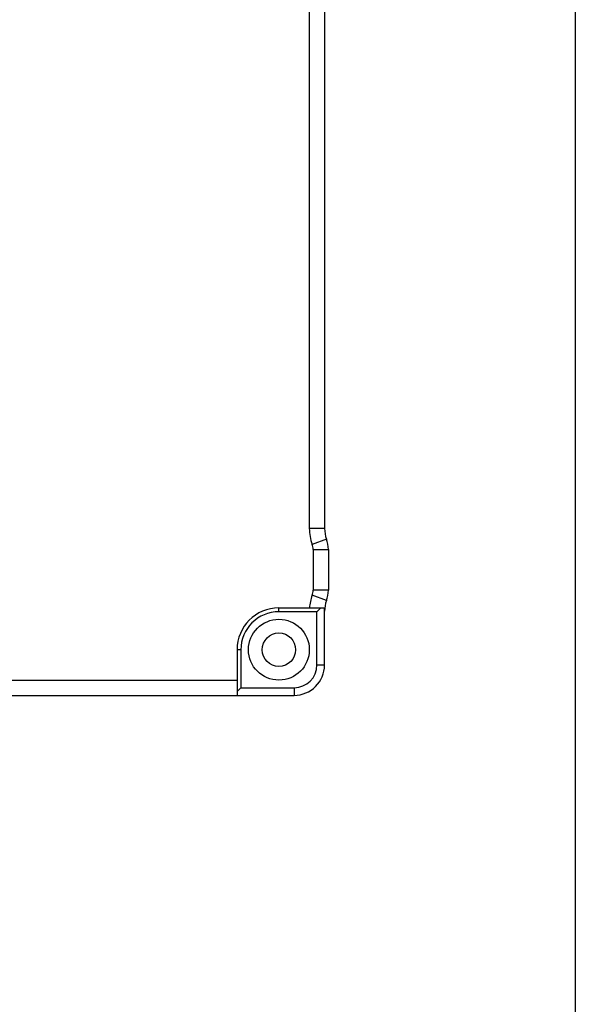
# Model space of a CAD drawing. Header units: millimetres. Extents: x 284 to 480, y -335 to -194.
# Tile 14 of 15: x 461 to 480, y -303 to -271. Entities that reach past the tile are written whole.
import ezdxf

# ---------------------------------------------------------------- set-up
doc = ezdxf.new("R2010")
doc.units = ezdxf.units.MM
doc.header["$LTSCALE"] = 23.1
doc.layers.get('0').update_dxf_attribs({"linetype": 'CONTINUOUS'})
doc.layers.add('00_COMPONENTS', color=7, linetype='CONTINUOUS')

msp = doc.modelspace()

# ---------------------------------------------------------------- linework, layer by layer
msp.add_lwpolyline([(284.4504, -193.6273), (479.5296, -193.6273), (479.5296, -335.4402), (284.4504, -335.4402)], close=True)
at = {"layer": '00_COMPONENTS', "color": 7}
for p, q in [((470.791, -245.1599), (470.791, -287.4417)), ((471.291, -245.1599), (471.291, -287.4417)), ((470.916, -288.1376), (470.916, -289.464)), ((471.416, -288.1376), (471.416, -289.464)), ((469.791, -290.0508), (471.291, -290.0508)), ((471.041, -290.1758), (469.791, -290.1758)), ((471.166, -290.0508), (471.041, -290.1758)), ((471.041, -291.9258), (471.041, -290.1758)), ((471.291, -291.9258), (471.291, -290.0508)), ((468.416, -291.4258), (468.416, -292.9258)), ((468.541, -291.4258), (468.541, -292.6758)), ((446.3517, -292.4258), (468.416, -292.4258)), ((468.541, -292.6758), (468.416, -292.8008)), ((468.541, -292.6758), (470.291, -292.6758)), ((446.3517, -292.9258), (470.291, -292.9258))]:
    msp.add_line(p, q, dxfattribs=at)
at = {"layer": '00_COMPONENTS', "color": 4}
for p, q in [((471.291, -287.4417), (470.791, -287.4417)), ((471.3535, -287.7897), (470.8848, -287.9637)), ((470.916, -288.1376), (471.416, -288.1376)), ((471.416, -289.464), (470.916, -289.464)), ((471.3535, -289.8119), (470.8848, -289.6379)), ((469.791, -290.1758), (469.791, -290.0508)), ((468.541, -291.4258), (468.416, -291.4258)), ((471.041, -291.9258), (471.291, -291.9258)), ((470.291, -292.6758), (470.291, -292.9258))]:
    msp.add_line(p, q, dxfattribs=at)
at = {"layer": '00_COMPONENTS', "color": 7}
for radius in [1, 0.55]:
    msp.add_circle((469.791, -291.4258), radius, dxfattribs=at)
for centre, radius, start, end in [((472.291, -287.4417), 1.5, 180, 200.36413), ((472.291, -287.4417), 1, 180, 200.36413), ((470.416, -288.1376), 0.5, 0, 20.36413), ((470.416, -288.1376), 1, 0, 20.36413), ((470.416, -289.464), 0.5, 339.63587, 360), ((470.416, -289.464), 1, 339.63587, 360), ((472.291, -290.1599), 1.5, 159.63587, 175.82813), ((472.291, -290.1599), 1, 159.63587, 180), ((469.791, -291.4258), 1.375, 90, 180), ((469.791, -291.4258), 1.25, 90, 180), ((470.291, -291.9258), 1, 270, 360), ((470.291, -291.9258), 0.75, 270, 360)]:
    msp.add_arc(centre, radius, start, end, dxfattribs=at)

doc.saveas('drawing.dxf')
